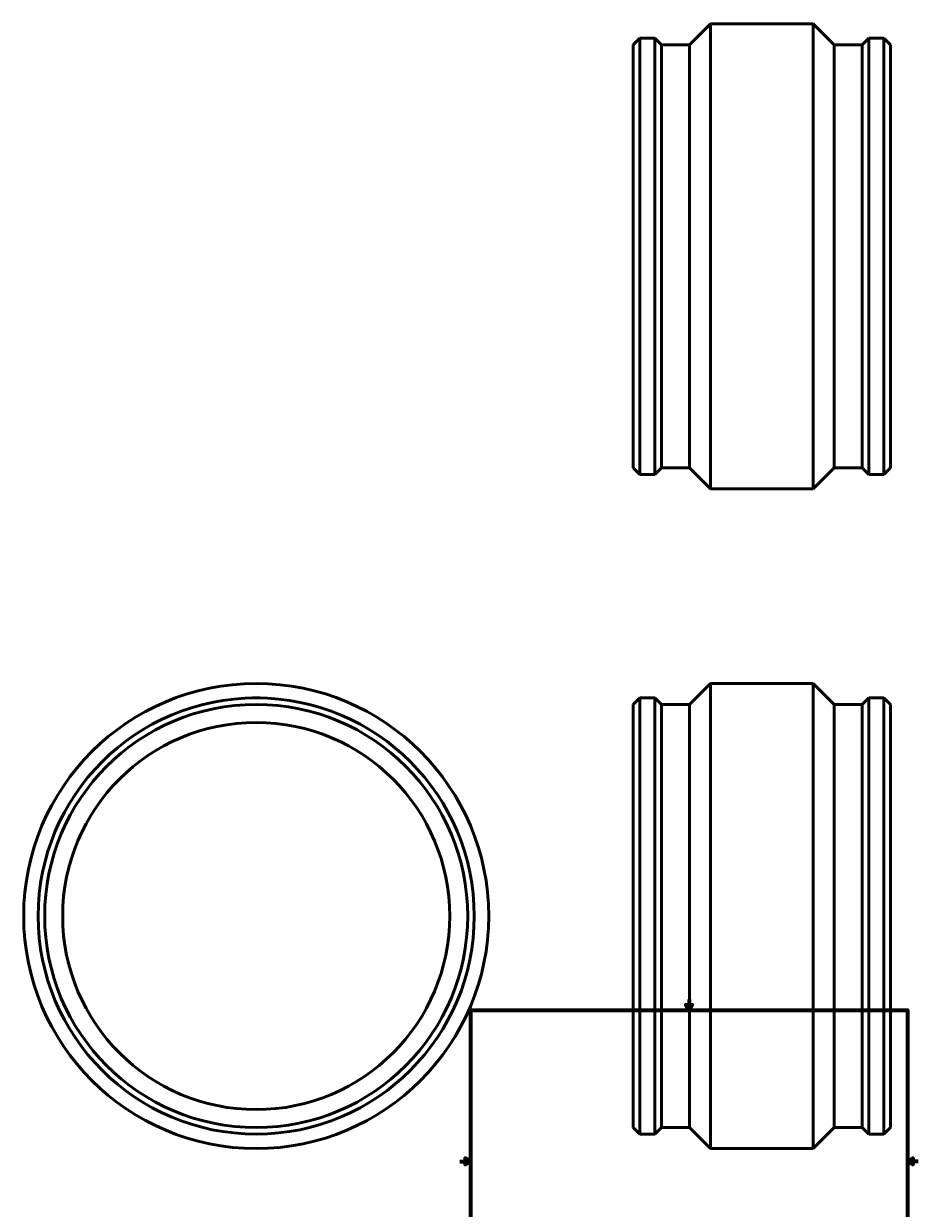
# Model space of a CAD drawing. Header units: millimetres. Extents: x -800 to 1897, y -2124 to 2546.
# Tile 4 of 5: x -800 to 841, y 211 to 2383. Entities that reach past the tile are written whole.
import ezdxf

# ---------------------------------------------------------------- set-up
doc = ezdxf.new("R2010")
doc.units = ezdxf.units.MM
doc.layers.add('Border (ANSI)', color=7, linetype='Continuous', lineweight=70)
doc.layers.add('Visible (ANSI)', color=7, linetype='Continuous', lineweight=50)
doc.styles.add('Note Text (ANSI)', font='tahoma.ttf')

# ---------------------------------------------------------------- blocks, each defined once
blk = doc.blocks.new('Borders Default Border')
at = {"layer": 'Border (ANSI)'}
for p, q in [((70.1, 574), (70.1, 577.4)), ((140.2, 574), (140.2, 577.4)), ((210.2, 574), (210.2, 577.4)), ((280.3, 574), (280.3, 577.4)), ((350.4, 574), (350.4, 577.4)), ((490.6, 574), (490.6, 577.4)), ((560.7, 574), (560.7, 577.4)), ((630.8, 574), (630.8, 577.4)), ((700.8, 574), (700.8, 577.4)), ((770.9, 574), (770.9, 577.4)), ((20, 519.7), (16.6, 519.7)), ((821, 519.7), (824.4, 519.7)), ((20, 445.5), (16.6, 445.5)), ((821, 445.5), (824.4, 445.5)), ((20, 371.2), (16.6, 371.2)), ((821, 371.2), (824.4, 371.2)), ((20, 222.7), (16.6, 222.7)), ((821, 222.7), (824.4, 222.7)), ((20, 148.5), (16.6, 148.5)), ((821, 148.5), (824.4, 148.5)), ((20, 74.3), (16.6, 74.3)), ((821, 74.3), (824.4, 74.3)), ((70.1, 20), (70.1, 16.6)), ((140.2, 20), (140.2, 16.6)), ((210.2, 20), (210.2, 16.6)), ((280.3, 20), (280.3, 16.6)), ((350.4, 20), (350.4, 16.6)), ((490.6, 20), (490.6, 16.6)), ((560.7, 20), (560.7, 16.6)), ((630.8, 20), (630.8, 16.6)), ((700.8, 20), (700.8, 16.6)), ((770.9, 20), (770.9, 16.6))]:
    blk.add_line(p, q, dxfattribs=at)
at = {"layer": 'Border (ANSI)', "flags": 128}
for points in [[(420.5, 594), (420.5, 574), (414.7, 584), (426.3, 584), (420.5, 574)], [(20, 20), (20, 574), (821, 574), (821, 20), (20, 20)], [(0, 297), (20, 297), (10, 302.8), (10, 291.2), (20, 297)], [(841, 297), (821, 297), (831, 302.8), (831, 291.2), (821, 297)], [(420.5, 0), (420.5, 20), (414.7, 10), (426.3, 10), (420.5, 20)]]:
    blk.add_lwpolyline(points, dxfattribs=at)
at = {"layer": 'Border (ANSI)', "color": 230, "true_color": 0xff0080, "char_height": 3.05, "attachment_point": 7, "style": 'Note Text (ANSI)'}
for s, insert in [('1', (34.4, 574.4)), ('2', (104.2, 574.4)), ('3', (174.3, 574.3)), ('4', (244.2, 574.4)), ('5', (314.5, 574.3)), ('6', (384.5, 574.3)), ('7', (454.6, 574.4)), ('8', (524.6, 574.3)), ('9', (594.7, 574.3)), ('10', (664, 574.3)), ('11', (734, 574.4)), ('12', (804.1, 574.4)), ('A', (16.8, 555.4)), ('A', (821.6, 555.4)), ('B', (17.1, 481.1)), ('B', (822, 481.1)), ('C', (17, 406.8)), ('C', (821.8, 406.8)), ('D', (17, 332.6)), ('D', (821.8, 332.6)), ('E', (17.2, 258.4)), ('E', (822.1, 258.4)), ('F', (17.3, 184.1)), ('F', (822.1, 184.1)), ('G', (16.8, 109.8)), ('G', (821.7, 109.8)), ('H', (17, 35.6)), ('H', (821.8, 35.6)), ('1', (34.4, 16.6)), ('2', (104.2, 16.6)), ('3', (174.3, 16.5)), ('4', (244.2, 16.6)), ('5', (314.5, 16.5)), ('6', (384.5, 16.5)), ('7', (454.6, 16.6)), ('8', (524.6, 16.5)), ('9', (594.7, 16.5)), ('10', (664, 16.5)), ('11', (734, 16.6)), ('12', (804.1, 16.6))]:
    blk.add_mtext(s, dxfattribs=dict(at, insert=insert))

msp = doc.modelspace()

# ---------------------------------------------------------------- linework, layer by layer
at = {"layer": 'Visible (ANSI)'}
for p, q in [((421.131, 2344.982), (459.631, 2383.482)), ((459.631, 1530.482), (459.631, 2383.482)), ((459.631, 2383.482), (648.431, 2383.482)), ((648.431, 1530.482), (648.431, 2383.482)), ((686.931, 2344.982), (648.431, 2383.482)), ((318.031, 2344.982), (330.031, 2356.982)), ((330.031, 1556.982), (330.031, 2356.982)), ((330.031, 2356.982), (357.951, 2356.982)), ((357.951, 1556.982), (357.951, 2356.982)), ((369.951, 2344.982), (357.951, 2356.982)), ((738.111, 2344.982), (750.111, 2356.982)), ((750.111, 1556.982), (750.111, 2356.982)), ((750.111, 2356.982), (778.031, 2356.982)), ((778.031, 1556.982), (778.031, 2356.982)), ((790.031, 2344.982), (778.031, 2356.982)), ((318.031, 1568.982), (318.031, 2344.982)), ((369.951, 1568.982), (369.951, 2344.982)), ((369.951, 2344.982), (421.131, 2344.982)), ((421.131, 1568.982), (421.131, 2344.982)), ((686.931, 1568.982), (686.931, 2344.982)), ((686.931, 2344.982), (738.111, 2344.982)), ((738.111, 1568.982), (738.111, 2344.982)), ((790.031, 1568.982), (790.031, 2344.982)), ((318.031, 1568.982), (330.031, 1556.982)), ((369.951, 1568.982), (357.951, 1556.982)), ((369.951, 1568.982), (421.131, 1568.982)), ((421.131, 1568.982), (459.631, 1530.482)), ((686.931, 1568.982), (648.431, 1530.482)), ((686.931, 1568.982), (738.111, 1568.982)), ((738.111, 1568.982), (750.111, 1556.982)), ((790.031, 1568.982), (778.031, 1556.982)), ((330.031, 1556.982), (357.951, 1556.982)), ((750.111, 1556.982), (778.031, 1556.982)), ((459.631, 1530.482), (648.431, 1530.482)), ((421.131, 1134.927), (459.631, 1173.427)), ((459.631, 320.427), (459.631, 1173.427)), ((459.631, 1173.427), (648.431, 1173.427)), ((648.431, 320.427), (648.431, 1173.427)), ((686.931, 1134.927), (648.431, 1173.427)), ((-373.541, 1146.927), (-381.041, 1146.927)), ((-381.041, 1146.857), (-381.041, 1146.927)), ((-366.041, 1146.927), (-373.541, 1146.927)), ((-366.041, 1146.857), (-366.041, 1146.927)), ((318.031, 1134.927), (330.031, 1146.927)), ((318.031, 358.927), (318.031, 1134.927)), ((330.031, 346.927), (330.031, 1146.927)), ((330.031, 1146.927), (336.491, 1146.927)), ((336.491, 1146.927), (351.491, 1146.927)), ((351.491, 1146.927), (357.951, 1146.927)), ((357.951, 346.927), (357.951, 1146.927)), ((369.951, 1134.927), (357.951, 1146.927)), ((369.951, 358.927), (369.951, 1134.927)), ((369.951, 1134.927), (421.131, 1134.927)), ((421.131, 358.927), (421.131, 1134.927)), ((686.931, 358.927), (686.931, 1134.927)), ((686.931, 1134.927), (738.111, 1134.927)), ((738.111, 1134.927), (750.111, 1146.927)), ((738.111, 358.927), (738.111, 1134.927)), ((750.111, 346.927), (750.111, 1146.927)), ((750.111, 1146.927), (756.571, 1146.927)), ((771.571, 1146.927), (756.571, 1146.927)), ((771.571, 1146.927), (778.031, 1146.927)), ((778.031, 346.927), (778.031, 1146.927)), ((790.031, 1134.927), (778.031, 1146.927)), ((790.031, 358.927), (790.031, 1134.927)), ((318.031, 358.927), (330.031, 346.927)), ((369.951, 358.927), (357.951, 346.927)), ((369.951, 358.927), (421.131, 358.927)), ((421.131, 358.927), (459.631, 320.427)), ((686.931, 358.927), (648.431, 320.427)), ((686.931, 358.927), (738.111, 358.927)), ((738.111, 358.927), (750.111, 346.927)), ((790.031, 358.927), (778.031, 346.927)), ((330.031, 346.927), (357.951, 346.927)), ((750.111, 346.927), (778.031, 346.927)), ((459.631, 320.427), (648.431, 320.427))]:
    msp.add_line(p, q, dxfattribs=at)
for radius in [426.5, 400, 388, 355]:
    msp.add_circle((-373.541, 746.927), radius, dxfattribs=at)
for points, knots in [([(351.491, 1146.927), (351.491, 1146.927), (351.303, 1146.924), (350.538, 1146.91), (349.96, 1146.901), (348.629, 1146.883), (347.785, 1146.874), (345.937, 1146.861), (344.933, 1146.857), (343.049, 1146.857), (342.045, 1146.861), (340.197, 1146.874), (339.354, 1146.883), (338.022, 1146.901), (337.445, 1146.91), (336.679, 1146.924), (336.491, 1146.927), (336.491, 1146.927)], [1.13008849, 1.13008849, 1.13008849, 1.13008849, 1.41261061, 1.41261061, 1.69513273, 1.69513273, 1.97765485, 1.97765485, 2.26017698, 2.26017698, 2.5426991, 2.5426991, 2.82522122, 2.82522122, 3.10774334, 3.10774334, 3.39026546, 3.39026546, 3.39026546, 3.39026546]), ([(771.571, 1146.927), (771.571, 1146.927), (771.383, 1146.924), (770.618, 1146.91), (770.04, 1146.901), (768.709, 1146.883), (767.865, 1146.874), (766.017, 1146.861), (765.013, 1146.857), (764.071, 1146.857), (763.129, 1146.857), (762.125, 1146.861), (760.277, 1146.874), (759.434, 1146.883), (758.102, 1146.901), (757.525, 1146.91), (756.759, 1146.924), (756.571, 1146.927), (756.571, 1146.927)], [-1.13008849, -1.13008849, -1.13008849, -1.13008849, -0.84756637, -0.84756637, -0.56504425, -0.56504425, -0.28252212, -0.28252212, 0, 0, 0, 0.28252212, 0.28252212, 0.56504425, 0.56504425, 0.84756637, 0.84756637, 1.13008849, 1.13008849, 1.13008849, 1.13008849])]:
    msp.add_open_spline(points, degree=3, knots=knots, dxfattribs=at)

# ---------------------------------------------------------------- block references
msp.add_blockref('Borders Default Border', (0, 0))

doc.saveas('drawing.dxf')
